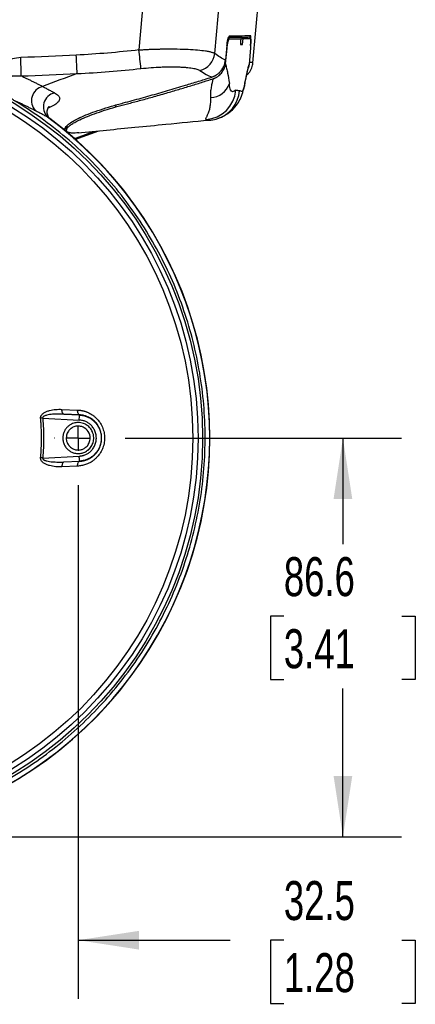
# Model space of a CAD drawing. Header units: millimetres. Extents: x 25 to 1092, y 25 to 838.
# Tile 37 of 50: x 279 to 365, y 493 to 707. Entities that reach past the tile are written whole.
import ezdxf

# ---------------------------------------------------------------- set-up
doc = ezdxf.new("R2010")
doc.units = ezdxf.units.MM
doc.header["$LTSCALE"] = 4
doc.linetypes.add('CENTERX2', pattern=[20.32, 12.7, -2.54, 2.54, -2.54])
doc.layers.add('CENTER', color=40, linetype='CENTERX2')
doc.layers.add('DIMENSIONS', color=140, linetype='Continuous', lineweight=25)
doc.styles.add('SLDTEXTSTYLE0', font='TXT', dxfattribs={"width": 0.7})
doc.dimstyles.new('SLDDIMSTYLE0', dxfattribs={"dimtxt": 8.632031, "dimasz": 13.208, "dimexe": 0, "dimexo": 0.0625, "dimgap": 2.158008, "dimtad": 0, "dimtih": 1, "dimtoh": 1, "dimrnd": 1e-09, "dimzin": 12, "dimdsep": 46, "dimtxsty": 'SLDTEXTSTYLE0', "dimsah": 1, "dimcen": 0.09, "dimadec": 0, "dimazin": 3, "dimtfac": 1, "dimtofl": 0, "dimtmove": 0, "dimatfit": 3, "dimfxl": 0, "dimfrac": 2, "dimtolj": 1, "dimtzin": 12, "dimarcsym": 0})
doc.dimstyles.new('SLDDIMSTYLE2', dxfattribs={"dimtxt": 8.632031, "dimasz": 13.208, "dimexe": 0, "dimexo": 0.0625, "dimgap": 2.158008, "dimtad": 0, "dimtih": 1, "dimtoh": 1, "dimrnd": 1e-09, "dimzin": 12, "dimdsep": 46, "dimtxsty": 'SLDTEXTSTYLE0', "dimsah": 1, "dimcen": 0.09, "dimadec": 0, "dimazin": 3, "dimtfac": 1, "dimtmove": 0, "dimatfit": 0, "dimfxl": 0, "dimfrac": 2, "dimtolj": 1, "dimtzin": 12, "dimarcsym": 0})
doc.dimstyles.new('SLDDIMSTYLE5', dxfattribs={"dimtxt": 8.632031, "dimasz": 13.208, "dimexe": 0, "dimexo": 0.0625, "dimgap": 2.158008, "dimtad": 0, "dimtih": 1, "dimtoh": 1, "dimrnd": 1e-09, "dimzin": 4, "dimdsep": 46, "dimtxsty": 'SLDTEXTSTYLE0', "dimsah": 1, "dimcen": 0, "dimadec": 0, "dimazin": 1, "dimtfac": 1, "dimtofl": 0, "dimtmove": 0, "dimatfit": 3, "dimfxl": 0, "dimfrac": 2, "dimtolj": 1, "dimtzin": 12, "dimarcsym": 0})

# ---------------------------------------------------------------- blocks, each defined once
blk = doc.blocks.new('_D_12')
at = {"layer": 'DIMENSIONS'}
for p, q in [((301.55, 616.12), (361.52, 616.12)), ((348.82, 616.12), (348.82, 593.07)), ((335.99, 577.42), (333.09, 577.42)), ((333.09, 577.42), (333.09, 563.7)), ((361.64, 577.42), (364.54, 577.42)), ((364.54, 577.42), (364.54, 563.7)), ((333.09, 563.7), (335.99, 563.7)), ((364.54, 563.7), (361.64, 563.7)), ((348.82, 529.57), (348.82, 561.77)), ((238.41, 529.57), (361.52, 529.57))]:
    blk.add_line(p, q, dxfattribs=at)
for points in [[(348.82, 616.12), (346.79, 602.92), (350.85, 602.92)], [(348.82, 529.57), (350.85, 542.77), (346.79, 542.77)]]:
    blk.add_solid(points, dxfattribs=at)
at = {"layer": 'DIMENSIONS', "char_height": 8.467, "attachment_point": 1, "style": 'SLDTEXTSTYLE0'}
for s, insert in [('86.6', (335.99, 590.27)), ('3.41', (335.99, 574.62))]:
    blk.add_mtext(s, dxfattribs=dict(at, insert=insert))
blk = doc.blocks.new('_D_13')
at = {"layer": 'DIMENSIONS'}
for p, q in [((291.33, 605.9), (291.33, 494.4)), ((258.83, 564.48), (258.83, 494.4)), ((258.83, 507.1), (233.43, 507.1)), ((291.33, 507.1), (324.3, 507.1)), ((335.99, 507.1), (333.09, 507.1)), ((333.09, 507.1), (333.09, 493.38)), ((361.64, 507.1), (364.54, 507.1)), ((364.54, 507.1), (364.54, 493.38)), ((333.09, 493.38), (335.99, 493.38)), ((364.54, 493.38), (361.64, 493.38))]:
    blk.add_line(p, q, dxfattribs=at)
for points in [[(258.83, 507.1), (245.62, 509.13), (245.62, 505.06)], [(291.33, 507.1), (304.54, 505.06), (304.54, 509.13)]]:
    blk.add_solid(points, dxfattribs=at)
at = {"layer": 'DIMENSIONS', "char_height": 8.467, "attachment_point": 1, "style": 'SLDTEXTSTYLE0'}
for s, insert in [('32.5', (335.99, 519.94)), ('1.28', (335.99, 504.29))]:
    blk.add_mtext(s, dxfattribs=dict(at, insert=insert))
blk = doc.blocks.new('_D_16')
at = {"layer": 'DIMENSIONS'}
for p, q in [((81.57, 750.5), (78.67, 750.5)), ((78.67, 750.5), (78.67, 736.78)), ((107.22, 750.5), (110.12, 750.5)), ((110.12, 750.5), (110.12, 736.78)), ((129.21, 750.5), (117.33, 750.5)), ((181.27, 683.31), (129.21, 750.5)), ((78.67, 736.78), (81.57, 736.78)), ((110.12, 736.78), (107.22, 736.78))]:
    blk.add_line(p, q, dxfattribs=at)
blk.add_solid([(181.27, 683.31), (174.78, 695), (171.57, 692.51)], dxfattribs=at)
at = {"layer": 'DIMENSIONS', "char_height": 8.467, "attachment_point": 1, "style": 'SLDTEXTSTYLE0'}
for s, insert in [('%%c', (71.46, 763.34)), ('170.0', (84.49, 763.34)), ('6.69', (81.57, 747.69))]:
    blk.add_mtext(s, dxfattribs=dict(at, insert=insert))
blk = doc.blocks.new('SW_CENTERMARKSYMBOL_4')
at = {"layer": 'CENTER', "color": 0}
for p, q in [((0, 5.08), (0, 5.14)), ((0, 0), (0, 2.54)), ((-5.08, 0), (-5.14, 0)), ((0, 0), (-2.54, 0)), ((0, 0), (0, -2.54)), ((0, 0), (2.54, 0)), ((5.08, 0), (5.14, 0)), ((0, -5.08), (0, -5.14))]:
    blk.add_line(p, q, dxfattribs=at)

msp = doc.modelspace()

# ---------------------------------------------------------------- linework, layer by layer
for p, q in [((306.225, 719.503), (304.515, 700.402)), ((321.007, 699.636), (322.778, 719.372)), ((329.283, 697.624), (331.185, 719.372)), ((323.615, 701.34), (323.3, 698.191)), ((324.2, 702.822), (323.869, 702.819)), ((323.869, 702.819), (324.072, 702.82)), ((326.543, 701.596), (327.007, 701.6)), ((326.771, 702.844), (327.122, 702.847)), ((327.007, 701.6), (327.122, 702.847)), ((323.312, 697.361), (323.657, 700.813)), ((328.725, 700.858), (328.424, 697.248)), ((299.472, 688.045), (299.571, 688.459)), ((285.134, 685.486), (284.648, 685.827)), ((320.08, 685.157), (320.596, 685.225)), ((288.768, 683.154), (288.622, 683.46)), ((288.834, 683.9), (288.755, 683.001)), ((290.412, 681.089), (294.617, 682.714)), ((290.59, 680.928), (295.82, 682.833)), ((287.801, 622.36), (291.188, 622.214)), ((283.613, 620.454), (291.553, 620.04)), ((288.205, 621.315), (291.591, 621.139)), ((291.593, 621.165), (288.205, 621.315)), ((291.593, 621.165), (291.591, 621.139)), ((283.613, 611.794), (291.553, 612.208)), ((291.188, 610.034), (287.801, 609.888)), ((288.205, 610.933), (291.591, 611.11)), ((288.205, 610.933), (291.593, 611.083)), ((291.591, 611.11), (291.593, 611.083))]:
    msp.add_line(p, q)
at = {"flags": 128}
for points in [[(326.643, 702.843), (326.593, 702.219), (326.543, 701.595)], [(327.539, 693.257), (327.458, 692.666), (327.414, 692.513)], [(320.105, 685.161), (321.292, 685.379), (321.443, 685.423)], [(288.205, 621.315), (288.122, 621.341), (288.043, 621.405), (287.972, 621.503), (287.91, 621.632), (287.861, 621.788), (287.826, 621.966), (287.805, 622.159), (287.801, 622.36)], [(291.593, 621.165), (291.509, 621.191), (291.429, 621.255), (291.358, 621.354), (291.297, 621.483), (291.247, 621.64), (291.212, 621.818), (291.192, 622.012), (291.188, 622.214)], [(283.613, 620.454), (283.556, 620.449), (283.499, 620.444), (283.442, 620.439), (283.386, 620.433), (283.33, 620.429), (283.276, 620.424), (283.222, 620.419), (283.169, 620.414)], [(283.613, 611.794), (283.556, 611.799), (283.499, 611.804), (283.442, 611.81), (283.386, 611.815), (283.33, 611.82), (283.276, 611.824), (283.222, 611.829), (283.169, 611.834)], [(288.205, 610.933), (288.122, 610.907), (288.043, 610.843), (287.972, 610.745), (287.91, 610.616), (287.861, 610.46), (287.826, 610.282), (287.805, 610.089), (287.801, 609.888)], [(291.188, 610.034), (291.192, 610.236), (291.212, 610.43), (291.247, 610.608), (291.297, 610.765), (291.358, 610.895), (291.429, 610.993), (291.509, 611.057), (291.593, 611.083)]]:
    msp.add_lwpolyline(points, dxfattribs=at)
for radius in [84.999, 84.999, 84.043, 82.89]:
    msp.add_circle((233.328, 616.124), radius)
for centre, radius, start, end in [((323.922, 703.414), 0.249, 288.17573, 355.30011), ((328.539, 703.455), 0.25, 270.56321, 355.08221), ((62.656, 687.332), 228.57, 1.99147, 2.99345), ((94.913, 675.289), 211.101, 5.72724, 6.83213), ((316.686, 700.147), 4.351, 284.3777, 353.26401), ((50.1, 689.287), 228.941, 1.36511, 2.36505), ((320.014, 694.409), 4.336, 271.29697, 342.59864), ((284.38, 689.369), 3.202, 104.2495, 222.90516), ((286.918, 688.01), 3.15, 103.27841, 223.87813), ((318.578, 692.242), 7.004, 274.65485, 354.9571), ((319.419, 692.096), 6.973, 286.88088, 355.25117), ((233.328, 616.124), 86.599, 180, 53.24448), ((233.328, 616.124), 86.557, 126.36253, 53.63747), ((275.167, 621.162), 16.424, 356.08225, 359.91683), ((275.167, 611.086), 16.424, 0.08317, 3.91775)]:
    msp.add_arc(centre, radius, start, end)
for points, knots in [([(324.171, 703.394), (324.124, 703.393), (324.073, 703.341), (323.994, 703.19), (323.968, 703.128), (323.915, 702.981), (323.889, 702.896), (323.838, 702.708), (323.813, 702.605), (323.765, 702.383), (323.743, 702.263), (323.679, 701.89), (323.643, 701.62), (323.615, 701.34)], [0, 0, 0, 0, 0.25, 0.25, 0.375, 0.375, 0.5, 0.5, 0.625, 0.625, 0.75, 0.75, 1, 1, 1, 1]), ([(328.766, 701.385), (328.789, 701.666), (328.809, 701.945), (328.83, 702.324), (328.835, 702.443), (328.843, 702.666), (328.845, 702.771), (328.848, 703.048), (328.844, 703.193), (328.824, 703.385), (328.808, 703.434), (328.788, 703.434)], [0, 0, 0, 0, 0.25, 0.25, 0.375, 0.375, 0.5, 0.5, 0.75, 0.75, 1, 1, 1, 1]), ([(323.618, 701.336), (323.636, 701.499), (323.671, 701.815), (323.738, 702.238), (323.808, 702.583), (323.889, 702.916), (323.972, 703.155), (323.97, 703.165), (323.97, 703.169)], [0, 0, 0, 0, 0.1570259, 0.3044362, 0.4431396, 0.5726707, 0.8032623, 1, 1, 1, 1]), ([(323.657, 700.813), (323.662, 700.861), (323.672, 700.955), (323.688, 701.094), (323.705, 701.229), (323.724, 701.362), (323.743, 701.49), (323.764, 701.613), (323.785, 701.732), (323.807, 701.846), (323.829, 701.954), (323.852, 702.056), (323.875, 702.153), (323.916, 702.307), (323.975, 702.499), (324.043, 702.66), (324.101, 702.755), (324.15, 702.81), (324.183, 702.818), (324.2, 702.822)], [0, 0, 0, 0, 0.04380187, 0.08720882, 0.13022291, 0.17284621, 0.21508089, 0.25692916, 0.29839328, 0.3394756, 0.38017851, 0.4205045, 0.4604561, 0.50003593, 0.62422013, 0.74960918, 0.82726887, 0.9107288, 1, 1, 1, 1]), ([(323.969, 703.166), (324.955, 703.174), (326.943, 703.192), (328.006, 703.201), (328.542, 703.206)], [0, 0, 0, 0, 0.4961089, 1, 1, 1, 1]), ([(324.2, 702.822), (324.315, 702.823), (324.546, 702.825), (324.878, 702.827), (325.2, 702.83), (325.511, 702.833), (325.811, 702.836), (326.099, 702.838), (326.378, 702.841), (326.554, 702.842), (326.643, 702.843)], [0, 0, 0, 0, 0.1251677, 0.2502807, 0.3753424, 0.5003562, 0.6253254, 0.7502535, 0.8751439, 1, 1, 1, 1]), ([(327.007, 701.6), (326.932, 701.599), (326.782, 701.598), (326.622, 701.596), (326.543, 701.595)], [0, 0, 0, 0, 0.5000119, 1, 1, 1, 1]), ([(328.542, 703.206), (328.569, 703.19), (328.61, 703.165), (328.624, 702.941), (328.629, 702.86)], [0, 0, 0, 0, 0.6377149, 1, 1, 1, 1]), ([(328.745, 702.861), (328.765, 702.861), (328.78, 702.815), (328.795, 702.673), (328.799, 702.615), (328.803, 702.476), (328.804, 702.396), (328.802, 702.213), (328.8, 702.114), (328.792, 701.897), (328.787, 701.778), (328.773, 701.531), (328.765, 701.402), (328.747, 701.136), (328.736, 700.997), (328.725, 700.858)], [0, 0, 0, 0, 0.25, 0.25, 0.375, 0.375, 0.5, 0.5, 0.625, 0.625, 0.75, 0.75, 0.875, 0.875, 1, 1, 1, 1]), ([(304.515, 700.402), (304.656, 700.411), (304.939, 700.429), (305.361, 700.454), (305.782, 700.477), (306.201, 700.499), (306.617, 700.518), (307.03, 700.536), (307.44, 700.552), (307.845, 700.566), (308.247, 700.579), (308.644, 700.59), (309.036, 700.599), (309.423, 700.607), (309.804, 700.613), (310.971, 700.628), (312.852, 700.622), (315.248, 700.546), (317.32, 700.407), (318.613, 700.257), (319.355, 700.134), (319.724, 700.063), (320.058, 699.987), (320.356, 699.906), (320.614, 699.821), (320.836, 699.732), (320.95, 699.668), (321.007, 699.636)], [0, 0, 0, 0, 0.0183762, 0.0367057, 0.0549809, 0.0731938, 0.0913368, 0.1094021, 0.1273823, 0.1452697, 0.1630571, 0.1807372, 0.198303, 0.2157475, 0.233064, 0.250246, 0.3760013, 0.5000724, 0.6254097, 0.7498755, 0.7853347, 0.8209653, 0.8567192, 0.8925481, 0.9284032, 0.9642363, 1, 1, 1, 1]), ([(278.846, 698.735), (278.251, 698.677), (277.083, 698.562), (275.448, 697.871), (274.02, 696.83), (272.993, 695.418), (272.477, 693.838), (272.505, 692.354), (272.859, 691.515), (273.014, 691.147)], [0, 0, 0, 0, 0.1572743, 0.3084144, 0.4622784, 0.6192174, 0.7609474, 0.8951387, 1, 1, 1, 1]), ([(320.335, 694.49), (320.4, 694.512), (320.527, 694.554), (320.71, 694.628), (320.881, 694.705), (321.04, 694.786), (321.187, 694.869), (321.322, 694.952), (321.585, 695.127), (321.948, 695.42), (322.33, 695.834), (322.618, 696.232), (322.835, 696.604), (323.013, 696.993), (323.15, 697.39), (323.249, 697.79), (323.283, 698.059), (323.3, 698.191)], [0, 0, 0, 0, 0.0415912, 0.0814325, 0.1194014, 0.1553898, 0.1893031, 0.2210599, 0.2505914, 0.3796524, 0.4998403, 0.5858738, 0.6713761, 0.7559193, 0.8391037, 0.9205684, 1, 1, 1, 1]), ([(320.697, 694.169), (320.752, 694.188), (320.862, 694.224), (321.022, 694.288), (321.208, 694.374), (321.421, 694.49), (321.726, 694.69), (322.081, 694.978), (322.456, 695.375), (322.778, 695.818), (322.995, 696.223), (323.133, 696.564), (323.216, 696.828), (323.279, 697.093), (323.301, 697.272), (323.312, 697.361)], [0, 0, 0, 0, 0.0408991, 0.0811532, 0.12087, 0.1840754, 0.2498868, 0.3744726, 0.4996514, 0.6253864, 0.7490619, 0.8137006, 0.8767798, 0.9387287, 1, 1, 1, 1]), ([(323.312, 697.361), (323.394, 697.035), (323.475, 696.71), (323.632, 696.053), (323.709, 695.722), (323.928, 694.7), (324.056, 693.969), (324.152, 693.112)], [0, 0, 0, 0, 0.25, 0.25, 0.5, 0.5, 1, 1, 1, 1]), ([(327.539, 693.257), (327.693, 694.057), (327.85, 694.76), (328.073, 695.727), (328.145, 696.036), (328.287, 696.646), (328.357, 696.947), (328.424, 697.248)], [0, 0, 0, 0, 0.5, 0.5, 0.75, 0.75, 1, 1, 1, 1]), ([(327.923, 694.931), (328.097, 695.086), (328.576, 695.513), (329.076, 696.455), (329.215, 697.245), (329.283, 697.632)], [0, 0, 0, 0, 0.2243066, 0.6200537, 1, 1, 1, 1]), ([(328.424, 697.248), (328.404, 697.033), (328.382, 696.813), (328.3, 696.611), (328.299, 696.607)], [0, 0, 0, 0, 0.9820899, 1, 1, 1, 1]), ([(329.187, 697.632), (329.215, 697.632), (329.351, 697.632), (328.853, 697.632), (328.454, 697.632)], [0, 0, 0, 0, 0.1997238, 1, 1, 1, 1]), ([(277.381, 689.441), (277.318, 689.478), (277.098, 689.605), (276.79, 689.81), (276.455, 690.067), (276.013, 690.45), (275.621, 690.892), (275.29, 691.404), (275.118, 691.739), (274.995, 692.071), (274.919, 692.364), (274.874, 692.673), (274.877, 692.998), (274.935, 693.304), (275.027, 693.533), (275.164, 693.777), (275.396, 694.055), (275.744, 694.318), (276.153, 694.524), (276.522, 694.639), (276.842, 694.706), (277.163, 694.757), (277.484, 694.787), (277.878, 694.804), (278.244, 694.8), (278.632, 694.778), (278.867, 694.753), (278.977, 694.741)], [0, 0, 0, 0, 0.022849, 0.0797179, 0.1149993, 0.1537407, 0.2602413, 0.2949041, 0.3403845, 0.3753115, 0.4029689, 0.4323478, 0.4701091, 0.5012992, 0.5261385, 0.5449198, 0.5869293, 0.6373631, 0.6817686, 0.7340921, 0.7633876, 0.7906438, 0.8421056, 0.8710973, 0.9217083, 0.9635845, 1, 1, 1, 1]), ([(304.96, 696.356), (305.703, 696.439), (306.441, 696.507), (307.891, 696.615), (308.605, 696.656), (309.657, 696.698), (310.006, 696.709), (310.685, 696.725), (311.017, 696.729), (311.988, 696.734), (312.603, 696.725), (313.479, 696.695), (313.762, 696.681), (314.3, 696.65), (314.557, 696.631), (315.292, 696.567), (315.734, 696.514), (316.322, 696.416), (316.504, 696.381), (316.837, 696.305), (316.988, 696.265), (317.398, 696.136), (317.612, 696.04), (317.766, 695.932)], [0, 0, 0, 0, 0.125, 0.125, 0.25, 0.25, 0.3125, 0.3125, 0.375, 0.375, 0.5, 0.5, 0.5625, 0.5625, 0.625, 0.625, 0.75, 0.75, 0.8125, 0.8125, 0.875, 0.875, 1, 1, 1, 1]), ([(327.414, 692.511), (327.575, 693.292), (327.883, 694.782), (328.165, 696.019), (328.299, 696.607)], [0, 0, 0, 0, 0.52402163, 1, 1, 1, 1]), ([(278.977, 694.741), (279.196, 694.639), (279.639, 694.433), (280.297, 694.12), (280.956, 693.802), (281.616, 693.478), (282.275, 693.148), (282.936, 692.813), (283.372, 692.587), (283.592, 692.473)], [0, 0, 0, 0, 0.1374778, 0.2767411, 0.4177924, 0.5606427, 0.7052944, 0.8517469, 1, 1, 1, 1]), ([(299.443, 688.053), (299.814, 688.144), (300.579, 688.33), (301.756, 688.629), (302.996, 688.952), (304.298, 689.3), (305.663, 689.673), (307.091, 690.07), (308.581, 690.492), (310.501, 691.044), (312.813, 691.722), (315.481, 692.527), (318.105, 693.339), (319.837, 693.894), (320.697, 694.169)], [0, 0, 0, 0, 0.051945, 0.1068996, 0.1648665, 0.225848, 0.289846, 0.3568621, 0.4268979, 0.4999546, 0.6277076, 0.7536282, 0.8777232, 1, 1, 1, 1]), ([(301.12, 688.89), (301.773, 689.064), (303.075, 689.411), (305.018, 689.942), (306.945, 690.479), (308.857, 691.021), (310.769, 691.573), (312.681, 692.136), (314.917, 692.805), (316.938, 693.424), (318.85, 694.019), (319.807, 694.322), (320.335, 694.49)], [0, 0, 0, 0, 0.101395, 0.2020855, 0.3020787, 0.4013817, 0.4999999, 0.6003172, 0.7001556, 0.8496658, 0.9169526, 1, 1, 1, 1]), ([(320.112, 690.073), (320.108, 690.156), (320.099, 690.321), (320.097, 690.572), (320.103, 690.826), (320.122, 691.16), (320.164, 691.585), (320.237, 692.088), (320.329, 692.606), (320.418, 693.056), (320.498, 693.435), (320.564, 693.714), (320.626, 693.953), (320.674, 694.098), (320.696, 694.165)], [0, 0, 0, 0, 0.0616844, 0.1238972, 0.1866783, 0.250074, 0.371563, 0.4994061, 0.6194814, 0.7501877, 0.8271047, 0.8943361, 0.9519461, 1, 1, 1, 1]), ([(325.555, 691.626), (325.423, 691.659), (325.315, 691.557), (325.073, 691.374), (324.94, 691.304), (324.676, 691.353), (324.543, 691.476), (324.317, 692.017), (324.229, 692.428), (324.152, 693.112)], [0, 0, 0, 0, 0.25, 0.25, 0.5, 0.5, 0.75, 0.75, 1, 1, 1, 1]), ([(327.539, 693.257), (327.409, 692.587), (327.304, 692.16), (327.095, 691.572), (326.993, 691.43), (326.805, 691.332), (326.717, 691.374), (326.552, 691.479), (326.481, 691.537), (326.368, 691.518)], [0, 0, 0, 0, 0.25, 0.25, 0.5, 0.5, 0.75, 0.75, 1, 1, 1, 1]), ([(283.592, 692.473), (283.72, 692.405), (283.977, 692.269), (284.355, 692.068), (284.731, 691.867), (285.103, 691.668), (285.471, 691.469), (285.836, 691.271), (286.075, 691.142), (286.195, 691.076)], [0, 0, 0, 0, 0.139203, 0.2795891, 0.4211796, 0.5639956, 0.7080579, 0.8533865, 1, 1, 1, 1]), ([(286.195, 691.076), (286.482, 690.896), (287.058, 690.535), (287.38, 689.933), (287.228, 689.297), (286.54, 688.649), (285.689, 688.133), (284.992, 687.856), (284.793, 687.777)], [0, 0, 0, 0, 0.1836489, 0.367945, 0.5523147, 0.7384924, 0.925192, 1, 1, 1, 1]), ([(321.431, 685.419), (322.177, 685.712), (323.661, 686.295), (325.337, 687.843), (326.342, 689.298), (326.978, 690.718), (327.267, 691.908), (327.415, 692.514)], [0, 0, 0, 0, 0.24860888, 0.4949472, 0.66089048, 0.82741679, 1, 1, 1, 1]), ([(326.368, 691.518), (326.303, 691.508), (326.239, 691.518), (326.109, 691.534), (326.043, 691.545), (325.907, 691.566), (325.839, 691.576), (325.698, 691.597), (325.627, 691.608), (325.555, 691.626)], [0, 0, 0, 0, 0.25, 0.25, 0.5, 0.5, 0.75, 0.75, 1, 1, 1, 1]), ([(233.328, 530.623), (237.963, 530.62), (242.598, 530.994), (251.747, 532.488), (256.26, 533.608), (265.046, 536.563), (269.318, 538.399), (277.509, 542.738), (281.428, 545.241), (288.809, 550.849), (292.271, 553.953), (298.646, 560.682), (301.56, 564.306), (306.762, 571.979), (309.05, 576.027), (312.941, 584.44), (314.544, 588.805), (317.021, 597.737), (317.896, 602.304), (318.895, 611.52), (319.019, 616.168), (318.512, 625.424), (317.882, 630.031), (315.883, 639.083), (314.515, 643.527), (311.078, 652.135), (309.008, 656.3), (304.223, 664.238), (301.506, 668.012), (295.498, 675.071), (292.207, 678.356), (285.135, 684.349), (281.355, 687.057), (277.381, 689.441)], [0, 0, 0, 0, 0.0625, 0.0625, 0.125, 0.125, 0.1875, 0.1875, 0.25, 0.25, 0.3125, 0.3125, 0.375, 0.375, 0.4375, 0.4375, 0.5, 0.5, 0.5625, 0.5625, 0.625, 0.625, 0.6875, 0.6875, 0.75, 0.75, 0.8125, 0.8125, 0.875, 0.875, 0.9375, 0.9375, 1, 1, 1, 1]), ([(282.034, 687.189), (281.815, 687.301), (281.378, 687.524), (280.715, 687.856), (280.052, 688.183), (279.387, 688.505), (278.721, 688.821), (278.054, 689.134), (277.604, 689.339), (277.381, 689.441)], [0, 0, 0, 0, 0.1473495, 0.2931894, 0.4375268, 0.580369, 0.7217234, 0.8615978, 1, 1, 1, 1]), ([(288.492, 683.377), (288.541, 683.508), (288.655, 683.811), (289.368, 684.416), (290.508, 685.129), (292.046, 685.885), (293.924, 686.658), (296.096, 687.425), (298.503, 688.178), (300.246, 688.652), (301.12, 688.89)], [0, 0, 0, 0, 0.0976366, 0.2271447, 0.3558014, 0.4852302, 0.6137244, 0.7430725, 0.8712178, 1, 1, 1, 1]), ([(319.146, 685.26), (319.132, 685.264), (319.103, 685.271), (319.07, 685.283), (319.045, 685.299), (319.028, 685.318), (319.015, 685.351), (319.025, 685.413), (319.071, 685.526), (319.149, 685.689), (319.244, 685.886), (319.364, 686.137), (319.534, 686.519), (319.723, 687.006), (319.881, 687.546), (319.985, 687.993), (320.062, 688.463), (320.109, 688.927), (320.129, 689.345), (320.131, 689.711), (320.119, 689.954), (320.112, 690.073)], [0, 0, 0, 0, 0.0217487, 0.0437969, 0.0661597, 0.0888504, 0.1118833, 0.1660389, 0.2299478, 0.2901089, 0.3578789, 0.4129715, 0.4876358, 0.6173833, 0.6864434, 0.747037, 0.8139131, 0.8759513, 0.9191108, 0.9604592, 1, 1, 1, 1]), ([(284.648, 685.827), (284.528, 685.89), (284.289, 686.016), (283.923, 686.208), (283.554, 686.401), (283.181, 686.596), (282.803, 686.792), (282.422, 686.989), (282.163, 687.122), (282.034, 687.189)], [0, 0, 0, 0, 0.1459345, 0.2908149, 0.4346579, 0.5774804, 0.7192997, 0.8601336, 1, 1, 1, 1]), ([(285.426, 685.28), (285.235, 685.435), (284.845, 685.751), (284.596, 686.551), (284.599, 687.176), (284.721, 687.695), (284.929, 688.09), (285.037, 688.185), (285, 688.164), (284.999, 688.163)], [0, 0, 0, 0, 0.2020227, 0.4137986, 0.5591427, 0.6745703, 0.8465551, 0.9962961, 1, 1, 1, 1]), ([(291.496, 682.424), (291.328, 682.402), (290.648, 682.312), (290.028, 682.334), (289.494, 682.397), (289.205, 682.47), (288.981, 682.569), (288.829, 682.696), (288.729, 682.89), (288.775, 683.207), (289.089, 683.631), (289.629, 684.087), (290.33, 684.547), (291.383, 685.121), (292.866, 685.789), (294.816, 686.529), (297.022, 687.28), (298.656, 687.79), (299.472, 688.045)], [0, 0, 0, 0, 0.0285884, 0.1151425, 0.1505068, 0.1863008, 0.222541, 0.2592428, 0.2964209, 0.3635369, 0.4417588, 0.5000911, 0.5633263, 0.6314345, 0.7239457, 0.8162123, 0.9082313, 1, 1, 1, 1]), ([(291.302, 682.386), (295.427, 682.797), (301.805, 683.432), (311.279, 684.346), (316.596, 684.874), (319.693, 685.181)], [0, 0, 0, 0, 0.4332179, 0.6699169, 1, 1, 1, 1]), ([(319.146, 685.26), (319.233, 685.247), (319.402, 685.22), (319.592, 685.202), (319.679, 685.191), (319.692, 685.19)], [0, 0, 0, 0, 0.4746023, 0.9237831, 1, 1, 1, 1]), ([(319.692, 685.19), (319.758, 685.181), (319.902, 685.162), (320.018, 685.162), (320.081, 685.162)], [0, 0, 0, 0, 0.456197, 1, 1, 1, 1]), ([(288.658, 682.829), (288.644, 682.834), (288.404, 682.916), (288.34, 683.107), (288.467, 683.333), (288.492, 683.377)], [0, 0, 0, 0, 0.047395, 0.81510253, 1, 1, 1, 1]), ([(288.622, 683.46), (288.621, 683.462), (288.566, 683.575), (288.709, 683.746), (288.85, 683.914)], [0, 0, 0, 0, 0.0184472, 1, 1, 1, 1]), ([(283.169, 620.414), (283.167, 620.444), (283.163, 620.504), (283.168, 620.594), (283.18, 620.683), (283.201, 620.771), (283.23, 620.857), (283.267, 620.943), (283.312, 621.027), (283.407, 621.176), (283.588, 621.377), (283.942, 621.648), (284.459, 621.912), (285.096, 622.118), (285.775, 622.26), (286.439, 622.341), (287.122, 622.378), (287.571, 622.366), (287.801, 622.36)], [0, 0, 0, 0, 0.0152193, 0.0302685, 0.0453082, 0.0604993, 0.0759975, 0.0919493, 0.108489, 0.1257369, 0.1842848, 0.2513086, 0.3663366, 0.5015863, 0.6207179, 0.7508472, 0.872584, 1, 1, 1, 1]), ([(291.188, 622.214), (291.27, 622.21), (291.434, 622.201), (291.679, 622.175), (291.922, 622.141), (292.165, 622.096), (292.406, 622.042), (292.645, 621.977), (292.884, 621.902), (293.12, 621.817), (293.451, 621.684), (293.867, 621.482), (294.356, 621.186), (294.819, 620.844), (295.395, 620.327), (296.028, 619.572), (296.606, 618.519), (296.971, 617.356), (297.056, 616.537), (297.056, 615.721), (296.974, 614.903), (296.611, 613.738), (296.032, 612.682), (295.399, 611.925), (294.822, 611.406), (294.358, 611.063), (293.867, 610.766), (293.389, 610.535), (292.932, 610.358), (292.503, 610.227), (292.068, 610.129), (291.63, 610.062), (291.335, 610.043), (291.188, 610.034)], [0, 0, 0, 0, 0.0139054, 0.0277635, 0.0415921, 0.0554098, 0.0692356, 0.0830886, 0.0969885, 0.1109548, 0.1250072, 0.1562329, 0.1874146, 0.2187134, 0.2498651, 0.3121843, 0.3746757, 0.4369363, 0.4995817, 0.5000082, 0.5623512, 0.6248673, 0.6874883, 0.7498517, 0.7810777, 0.8125411, 0.8437392, 0.875092, 0.9002864, 0.9252612, 0.950131, 0.9750079, 1, 1, 1, 1]), ([(283.169, 611.834), (283.19, 612.072), (283.23, 612.548), (283.277, 613.262), (283.315, 613.977), (283.341, 614.693), (283.357, 615.408), (283.363, 616.243), (283.353, 617.197), (283.317, 618.271), (283.258, 619.343), (283.199, 620.057), (283.169, 620.414)], [0, 0, 0, 0, 0.0833715, 0.1667288, 0.2500712, 0.3333981, 0.416709, 0.500003, 0.6249187, 0.7498915, 0.8749193, 1, 1, 1, 1]), ([(288.205, 621.315), (288.05, 621.322), (287.758, 621.334), (287.35, 621.341), (286.878, 621.34), (286.354, 621.326), (285.722, 621.285), (285.129, 621.218), (284.617, 621.123), (284.244, 621.019), (284.001, 620.925), (283.831, 620.832), (283.718, 620.745), (283.642, 620.653), (283.602, 620.553), (283.61, 620.486), (283.613, 620.454)], [0, 0, 0, 0, 0.0952648, 0.1785227, 0.2497748, 0.384267, 0.4994594, 0.6377773, 0.7496644, 0.8185507, 0.874687, 0.9089988, 0.9373931, 0.9607939, 0.9808281, 1, 1, 1, 1]), ([(283.613, 620.454), (283.634, 620.213), (283.675, 619.733), (283.723, 619.011), (283.76, 618.289), (283.787, 617.567), (283.803, 616.846), (283.809, 616.124), (283.803, 615.402), (283.787, 614.681), (283.76, 613.959), (283.723, 613.237), (283.675, 612.515), (283.634, 612.035), (283.613, 611.794)], [0, 0, 0, 0, 0.0835025, 0.1669128, 0.2502493, 0.3335304, 0.4167744, 0.5, 0.5832256, 0.6664696, 0.7497507, 0.8330872, 0.9164975, 1, 1, 1, 1]), ([(291.553, 612.208), (291.614, 612.212), (291.736, 612.22), (291.919, 612.243), (292.1, 612.274), (292.279, 612.313), (292.457, 612.361), (292.792, 612.468), (293.27, 612.681), (293.87, 613.09), (294.424, 613.644), (294.888, 614.361), (295.198, 615.206), (295.307, 616.124), (295.198, 617.042), (294.888, 617.887), (294.424, 618.605), (293.87, 619.158), (293.27, 619.567), (292.737, 619.805), (292.281, 619.939), (291.92, 620.011), (291.675, 620.031), (291.553, 620.04)], [0, 0, 0, 0, 0.01549596, 0.03093259, 0.04634394, 0.06176418, 0.07722745, 0.0927676, 0.1504977, 0.208397, 0.27499324, 0.34671567, 0.42231435, 0.50001141, 0.57770847, 0.65330716, 0.72502959, 0.79162583, 0.84930101, 0.90725516, 0.93815201, 0.96897504, 1, 1, 1, 1]), ([(291.591, 621.139), (291.668, 621.134), (291.819, 621.124), (292.042, 621.096), (292.259, 621.06), (292.47, 621.016), (292.674, 620.964), (292.871, 620.904), (293.061, 620.839), (293.244, 620.768), (293.419, 620.691), (293.587, 620.611), (293.748, 620.526), (293.901, 620.438), (294.047, 620.347), (294.187, 620.254), (294.319, 620.16), (294.444, 620.064), (294.562, 619.967), (294.674, 619.87), (294.779, 619.774), (294.879, 619.677), (295.247, 619.299), (295.785, 618.559), (296.249, 617.365), (296.427, 615.917), (296.115, 614.236), (295.371, 613.063), (294.787, 612.479), (294.581, 612.294), (294.351, 612.11), (294.097, 611.93), (293.816, 611.757), (293.509, 611.596), (293.175, 611.449), (292.815, 611.322), (292.429, 611.219), (292.019, 611.143), (291.736, 611.121), (291.591, 611.11)], [0, 0, 0, 0, 0.01509397, 0.02987218, 0.0443346, 0.05848124, 0.07231207, 0.08582707, 0.09902625, 0.11190957, 0.12447704, 0.13672865, 0.14866437, 0.16028419, 0.17158812, 0.18257613, 0.19324822, 0.20360438, 0.2136446, 0.22336887, 0.23277718, 0.24186953, 0.25064591, 0.33673647, 0.42000076, 0.50043672, 0.62175703, 0.74939864, 0.76642001, 0.78459384, 0.80392001, 0.82439843, 0.84602898, 0.86881156, 0.89274603, 0.91783225, 0.94407009, 0.97145939, 1, 1, 1, 1]), ([(291.593, 611.083), (291.663, 611.087), (291.803, 611.095), (292.008, 611.117), (292.207, 611.146), (292.397, 611.182), (292.58, 611.223), (292.755, 611.269), (292.922, 611.32), (293.082, 611.374), (293.233, 611.432), (293.63, 611.596), (294.227, 611.925), (294.973, 612.542), (295.587, 613.286), (296.06, 614.163), (296.354, 615.117), (296.421, 615.794), (296.421, 616.461), (296.353, 617.139), (296.056, 618.093), (295.582, 618.969), (294.968, 619.711), (294.224, 620.325), (293.58, 620.679), (293.076, 620.879), (292.749, 620.984), (292.391, 621.071), (292.002, 621.138), (291.732, 621.155), (291.593, 621.165)], [0, 0, 0, 0, 0.01484774, 0.02922295, 0.04312541, 0.0565549, 0.06951128, 0.08199442, 0.09400426, 0.10554076, 0.11660398, 0.12719401, 0.19315353, 0.25331956, 0.31707286, 0.37738897, 0.43930631, 0.5000078, 0.50041944, 0.56119659, 0.62320568, 0.68348239, 0.74720923, 0.80714702, 0.87284785, 0.89449332, 0.91803168, 0.94346292, 0.97078621, 1, 1, 1, 1]), ([(287.978, 616.124), (287.979, 616.351), (288.025, 616.808), (288.202, 617.359), (288.366, 617.692), (288.541, 617.999), (288.805, 618.366), (289.291, 618.818), (289.816, 619.139), (290.334, 619.342), (290.802, 619.455), (291.321, 619.502), (291.889, 619.462), (292.57, 619.28), (293.291, 618.914), (293.96, 618.301), (294.397, 617.592), (294.64, 616.887), (294.72, 616.27), (294.692, 615.693), (294.545, 615.014), (294.183, 614.233), (293.536, 613.517), (292.769, 613.045), (291.97, 612.786), (291.141, 612.73), (290.524, 612.847), (289.946, 613.052), (289.407, 613.334), (288.995, 613.699), (288.637, 614.107), (288.328, 614.569), (288.042, 615.321), (287.978, 615.858), (287.978, 616.124)], [0, 0, 0, 0, 0.0322303, 0.0649075, 0.0818156, 0.0848471, 0.1152642, 0.145644, 0.1787835, 0.2021441, 0.2246295, 0.247063, 0.275983, 0.305132, 0.3469347, 0.389758, 0.4326251, 0.4640566, 0.4952537, 0.5205105, 0.5459242, 0.5937657, 0.6410032, 0.6810936, 0.7207606, 0.759364, 0.7981193, 0.8090538, 0.8466963, 0.8838586, 0.8865519, 0.9238734, 0.9621978, 1, 1, 1, 1]), ([(288.728, 616.124), (288.728, 616.353), (288.769, 616.653), (288.904, 617.079), (289.12, 617.549), (289.599, 618.135), (290.257, 618.524), (290.844, 618.693), (291.254, 618.732), (291.682, 618.71), (292.13, 618.615), (292.951, 618.259), (293.573, 617.574), (293.833, 616.848), (293.93, 616.399), (293.941, 615.898), (293.798, 615.213), (293.503, 614.643), (293.028, 614.124), (292.61, 613.842), (292.066, 613.613), (291.481, 613.492), (290.738, 613.557), (290.13, 613.793), (289.671, 614.103), (289.416, 614.354), (289.106, 614.741), (288.9, 615.137), (288.756, 615.68), (288.728, 615.949), (288.728, 616.124)], [0, 0, 0, 0, 0.0420818, 0.055028, 0.0824232, 0.1370477, 0.1916616, 0.2204883, 0.2493305, 0.2670604, 0.2993747, 0.3332442, 0.4314861, 0.4566658, 0.4753356, 0.5160961, 0.5477949, 0.6038229, 0.6316107, 0.6771398, 0.6952023, 0.7404517, 0.7857159, 0.8309472, 0.8591464, 0.8873716, 0.8965068, 0.9505783, 0.9677359, 1, 1, 1, 1]), ([(287.801, 609.888), (287.685, 609.884), (287.456, 609.876), (287.115, 609.878), (286.781, 609.889), (286.328, 609.92), (285.773, 609.988), (285.095, 610.131), (284.459, 610.336), (283.943, 610.599), (283.589, 610.869), (283.388, 611.094), (283.266, 611.298), (283.198, 611.473), (283.162, 611.653), (283.167, 611.774), (283.169, 611.834)], [0, 0, 0, 0, 0.064151, 0.1271036, 0.1889103, 0.2496241, 0.3792117, 0.4990783, 0.633649, 0.7485977, 0.8153648, 0.8739272, 0.9078066, 0.9393323, 0.9696383, 1, 1, 1, 1]), ([(283.613, 611.794), (283.611, 611.778), (283.605, 611.746), (283.609, 611.697), (283.621, 611.649), (283.644, 611.601), (283.675, 611.555), (283.717, 611.51), (283.767, 611.466), (283.827, 611.423), (283.896, 611.381), (284.027, 611.313), (284.245, 611.229), (284.618, 611.125), (285.129, 611.03), (285.721, 610.963), (286.353, 610.922), (286.943, 610.906), (287.571, 610.908), (287.979, 610.924), (288.205, 610.933)], [0, 0, 0, 0, 0.0097098, 0.0192753, 0.0290615, 0.0394099, 0.0506107, 0.0628939, 0.0764344, 0.091363, 0.1077774, 0.125751, 0.1818511, 0.2507674, 0.3624138, 0.5004544, 0.615648, 0.750227, 0.8615822, 1, 1, 1, 1])]:
    msp.add_open_spline(points, degree=3, knots=knots)
for points in [[(328.788, 703.434), (327.87, 703.426), (326.332, 703.412), (324.171, 703.394)], [(327.122, 702.847), (327.788, 702.853), (328.329, 702.858), (328.745, 702.861)], [(290.914, 699.268), (286.893, 699.069), (282.87, 698.891), (278.846, 698.735)], [(304.515, 700.402), (299.994, 699.875), (295.46, 699.494), (290.914, 699.268)], [(323.3, 698.191), (322.591, 698.523), (321.827, 699.002), (321.007, 699.636)], [(278.977, 694.741), (283.015, 694.897), (287.052, 695.075), (291.088, 695.275)], [(291.088, 695.275), (288.598, 694.336), (286.1, 693.401), (283.592, 692.473)], [(291.088, 695.275), (295.726, 695.478), (300.35, 695.841), (304.96, 696.356)], [(317.766, 695.932), (318.682, 695.287), (319.538, 694.809), (320.335, 694.49)]]:
    msp.add_open_spline(points, degree=3)

# ---------------------------------------------------------------- block references
at = {"layer": 'CENTER'}
msp.add_blockref('SW_CENTERMARKSYMBOL_4', (291.328, 616.124), dxfattribs=at)

# ---------------------------------------------------------------- dimensions: what is measured, and where the dimension line sits
at = {"layer": 'DIMENSIONS'}
dim = msp.add_diameter_dim_2p(p1=(285.39, 548.935), p2=(181.267, 683.313), dimstyle='SLDDIMSTYLE5', dxfattribs=at)
dim.commit()
dim.dimension.update_dxf_attribs({"geometry": '_D_16', "text_midpoint": (94.394, 750.498), "dimtype": 163})
dim = msp.add_linear_dim(base=(348.818, 616.124), p1=(233.328, 529.567), p2=(296.468, 616.124), angle=90, dimstyle='SLDDIMSTYLE0', dxfattribs=at)
dim.commit()
dim.dimension.update_dxf_attribs({"geometry": '_D_12', "text_midpoint": (348.818, 577.421), "dimtype": 160})
dim = msp.add_linear_dim(base=(291.328, 507.096), p1=(258.828, 569.561), p2=(291.328, 610.984), dimstyle='SLDDIMSTYLE2', dxfattribs=at)
dim.commit()
dim.dimension.update_dxf_attribs({"geometry": '_D_13', "text_midpoint": (348.818, 507.096), "dimtype": 160})

doc.saveas('drawing.dxf')
